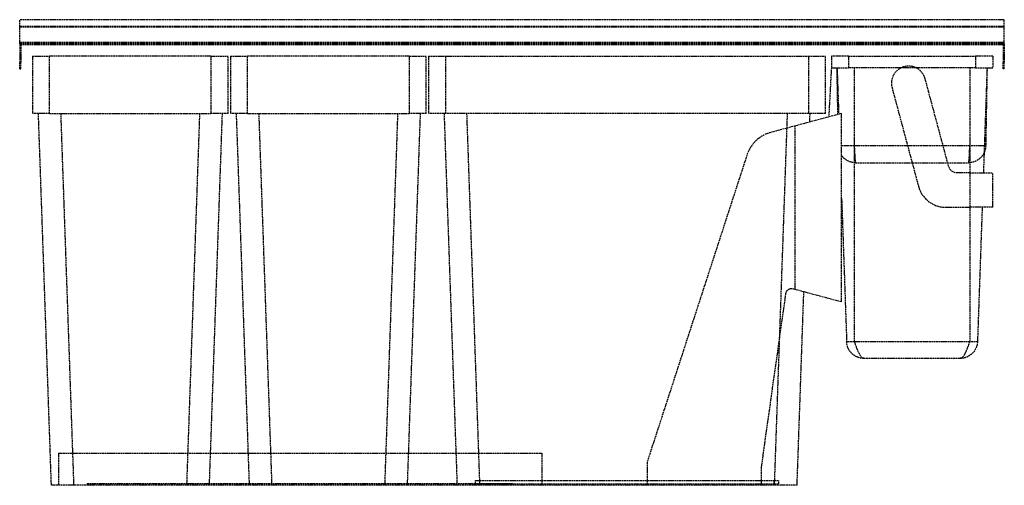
# Model space of a CAD drawing. Header units: millimetres. Extents: x -430 to 430, y 0 to 407.
import ezdxf

# ---------------------------------------------------------------- set-up
doc = ezdxf.new("R2010")
doc.units = ezdxf.units.MM
doc.header["$LTSCALE"] = 10
doc.linetypes.add('ALLCAD_Strich', pattern=[0.2, 0.15, -0.05])
doc.layers.add('BESCH_KONT_sich_schn_ansi_2d', color=40, linetype='Continuous')

msp = doc.modelspace()

# ---------------------------------------------------------------- linework, layer by layer
at = {"layer": 'BESCH_KONT_sich_schn_ansi_2d', "linetype": 'ALLCAD_Strich', "extrusion": (0, 1, -2.22045e-16)}
for p, q in [((430, 407), (-430, 407)), ((-430, 401.09), (-430, 407)), ((430, 401.09), (430, 407)), ((430, 401.09), (-430, 401.09)), ((-430, 400.59), (-430, 401.09)), ((430, 400.59), (-430, 400.59)), ((-430, 386), (-430, 400.59)), ((430, 400.59), (430, 401.09)), ((430, 386), (430, 400.59)), ((430, 387), (-430, 387)), ((430, 386.5), (-430, 386.5)), ((430, 386), (-430, 386)), ((-430, 386), (-430, 385)), ((430, 385), (-430, 385)), ((-430, 385), (-430, 370)), ((-429, 382.5), (-430, 382.5)), ((-429, 385), (-429, 370)), ((429, 385), (429, 370)), ((430, 382.5), (429, 382.5)), ((430, 386), (430, 385)), ((430, 385), (430, 370)), ((-429, 377.5), (-430, 377.5)), ((-430, 364), (-430, 370)), ((-430, 370), (-429, 370)), ((-429, 364), (-429, 370)), ((-418.92, 375), (-418.92, 325)), ((-418.92, 375), (-403.92, 375)), ((-403.92, 325), (-403.92, 375)), ((-262.92, 375), (-403.92, 375)), ((-262.92, 375), (-247.92, 375)), ((-262.92, 375), (-262.92, 325)), ((-247.92, 325), (-247.92, 375)), ((-245.92, 375), (-230.92, 375)), ((-245.92, 375), (-245.92, 325)), ((-89.92, 375), (-230.92, 375)), ((-230.92, 325), (-230.92, 375)), ((-89.92, 375), (-74.92, 375)), ((-89.92, 375), (-89.92, 325)), ((-74.92, 325), (-74.92, 375)), ((-72.92, 375), (-57.92, 375)), ((-72.92, 375), (-72.92, 325)), ((-57.92, 375), (258.92, 375)), ((-57.92, 325), (-57.92, 375)), ((258.92, 375), (273.92, 375)), ((258.92, 375), (258.92, 325)), ((273.92, 325), (273.92, 375)), ((278.92, 375), (278.92, 365)), ((293.92, 375), (278.92, 375)), ((293.92, 375), (293.92, 365)), ((293.92, 375), (404.92, 375)), ((404.92, 375), (404.92, 365)), ((419.92, 375), (404.92, 375)), ((419.92, 375), (419.92, 365)), ((430, 377.5), (429, 377.5)), ((429, 364), (429, 370)), ((430, 370), (429, 370)), ((430, 364), (430, 370)), ((-430, 364), (-429, 364)), ((278.92, 365), (276.67, 321.98)), ((278.92, 365), (293.92, 365)), ((283.92, 365), (285.34, 324.31)), ((284.63, 324.12), (283.92, 365)), ((340.06, 365), (293.92, 365)), ((298.92, 365), (298.92, 125.48)), ((352.74, 365), (340.06, 365)), ((404.92, 365), (352.74, 365)), ((399.92, 365), (399.92, 273)), ((404.92, 365), (419.92, 365)), ((414.92, 365), (411.71, 273)), ((414.92, 365), (413.73, 296.74)), ((430, 364), (429, 364)), ((381.35, 278.93), (360.89, 355.29)), ((331.91, 347.52), (354.96, 261.53)), ((-403.92, 325), (-418.92, 325)), ((-413.92, 325), (-402.57, 0)), ((-403.92, 325), (-262.92, 325)), ((-382.58, 0), (-393.93, 325)), ((-272.91, 325), (-284.26, 0)), ((-264.27, 0), (-252.92, 325)), ((-247.92, 325), (-262.92, 325)), ((-230.92, 325), (-245.92, 325)), ((-240.92, 325), (-229.57, 0)), ((-230.92, 325), (-89.92, 325)), ((-209.58, 0), (-220.93, 325)), ((-99.91, 325), (-111.26, 0)), ((-91.27, 0), (-79.92, 325)), ((-74.92, 325), (-89.92, 325)), ((-57.92, 325), (-72.92, 325)), ((-59.35, 325), (-48, 0)), ((258.92, 325), (-57.92, 325)), ((-28.01, 0), (-39.36, 325)), ((287.92, 325), (225.99, 308.41)), ((240.36, 325), (239.91, 312.14)), ((273.92, 325), (258.92, 325)), ((260.09, 317.54), (260.35, 325)), ((287.92, 160.5), (287.92, 325)), ((239.91, 312.14), (233.42, 126.3)), ((247.45, 171.34), (247.45, 314.16)), ((399.92, 296.74), (298.92, 296.74)), ((205.23, 288.7), (117.92, 20)), ((300.11, 282), (398.73, 282)), ((399.92, 273), (389.08, 273)), ((399.92, 273), (399.92, 243)), ((399.92, 273), (419.92, 273)), ((419.92, 243), (419.92, 273)), ((287.92, 250.45), (292.29, 125.48)), ((379.1, 243), (399.92, 243)), ((399.92, 243), (399.92, 125.48)), ((419.92, 243), (399.92, 243)), ((410.66, 243), (406.56, 125.48)), ((217.92, 16), (239.25, 167.74)), ((245.49, 171.87), (287.92, 160.5)), ((249, 0), (254.91, 169.34)), ((233.42, 126.3), (229.01, 0)), ((399.92, 125.48), (298.92, 125.48)), ((307.28, 111), (391.57, 111)), ((-396, 28), (-396, 0)), ((-396, 28), (-263.29, 28)), ((-263.29, 28), (-230.55, 28)), ((-230.55, 28), (-90.29, 28)), ((-90.29, 28), (-48.98, 28)), ((-48.98, 28), (26, 28)), ((26, 28), (26, 0)), ((117.92, 20), (117.92, 0)), ((217.92, 0), (217.92, 16)), ((-371, 1.5), (-371, 0)), ((-371, 1.5), (1, 1.5)), ((-365.5, 1.5), (-365.5, 0)), ((-360.5, 1.5), (-360.5, 0)), ((-32, 1.25), (-32, 4.25)), ((-28.01, 4.25), (229.01, 4.25)), ((-28.01, 1.25), (-28.01, 4.25)), ((-28.01, 1.25), (229.01, 1.25)), ((-9.5, 1.5), (-9.5, 0)), ((-4.5, 1.5), (-4.5, 0)), ((1, 1.5), (1, 0)), ((217.92, 0), (117.92, 0)), ((167.91, 0.01), (167.91, 0.01)), ((167.91, 0), (167.91, 0.01)), ((167.91, 0.01), (167.91, 0)), ((167.91, 0.01), (167.91, 0.01)), ((167.91, 0), (167.91, 0)), ((167.91, 0), (167.91, 0)), ((167.92, 0.01), (167.92, 0)), ((167.92, 0), (167.92, 0.01)), ((167.92, 0), (167.92, 0.01)), ((167.92, 0.01), (167.92, 0.01)), ((167.92, 0.01), (167.92, 0)), ((167.92, 0.01), (167.92, 0.01)), ((167.92, 0), (167.92, 0.01)), ((167.92, 0.01), (167.92, 0.01)), ((167.92, 0.01), (167.92, 0.01)), ((167.92, 0), (167.92, 0)), ((167.92, 0), (167.92, 0)), ((167.92, 0), (167.92, 0)), ((167.92, 0), (167.92, 0)), ((167.93, 0.01), (167.93, 0.01)), ((167.93, 0.01), (167.93, 0)), ((167.93, 0.01), (167.93, 0.01)), ((167.93, 0.01), (167.93, 0)), ((167.93, 0), (167.93, 0.01)), ((167.93, 0), (167.93, 0)), ((167.93, 0), (167.93, 0)), ((170, 0), (170, 1.25)), ((176, 0), (176, 1.25)), ((229.01, 1.25), (229.01, 4.25)), ((233, 1.25), (233, 4.25)), ((-382.58, 0), (-402.57, 0)), ((-284.26, 0), (-382.58, 0)), ((-264.27, 0), (-284.26, 0)), ((-229.57, 0), (-264.27, 0)), ((-209.58, 0), (-229.57, 0)), ((-111.26, 0), (-209.58, 0)), ((-91.27, 0), (-111.26, 0)), ((-48, 0), (-91.27, 0)), ((-28.01, 0), (-48, 0)), ((117.92, 0), (-28.01, 0)), ((229.01, 0), (217.92, 0)), ((249, 0), (229.01, 0))]:
    msp.add_line(p, q, dxfattribs=at)
at = {"layer": 'BESCH_KONT_sich_schn_ansi_2d', "linetype": 'ALLCAD_Strich'}
for centre, radius, start, end in [((346.4, 351.41), 15, 15, 195), ((233.76, 279.43), 30, 105, 162), ((379.1, 268), 25, 195, 270), ((167.91, 0.01), 0.00116, 90, 180), ((167.91, 0.01), 0.00271, 0, 90), ((167.91, 0), 0.00116, 180, 270), ((167.91, 0), 0.00271, 270, 0), ((167.92, 0.01), 0.00217, 270, 0), ((167.92, 0.01), 0.00217, 0, 90), ((167.93, 0.01), 0.00116, 90, 180), ((167.93, 0.01), 0.00271, 0, 90), ((167.93, 0), 0.00116, 180, 270), ((167.93, 0), 0.00271, 270, 0)]:
    msp.add_arc(centre, radius, start, end, dxfattribs=at)
at = {"layer": 'BESCH_KONT_sich_schn_ansi_2d', "linetype": 'ALLCAD_Strich', "extrusion": (0, -2.22045e-16, -1)}
for centre, radius, start, end in [((-389.08, 281), 8, 270, 345), ((-244.2, 167.04), 5, 8, 105), ((-167.91, 0.01), 0.00271, 0, 90), ((-167.91, 0.01), 0.00116, 90, 180), ((-167.91, 0), 0.00271, 270, 0), ((-167.91, 0), 0.00116, 180, 270), ((-167.93, 0.01), 0.00271, 0, 90), ((-167.92, 0.01), 0.00093, 90, 180), ((-167.92, 0.01), 0.00093, 180, 270), ((-167.93, 0), 0.00271, 270, 0), ((-167.93, 0.01), 0.00116, 90, 180), ((-167.93, 0), 0.00116, 180, 270)]:
    msp.add_arc(centre, radius, start, end, dxfattribs=at)
at = {"layer": 'BESCH_KONT_sich_schn_ansi_2d', "linetype": 'ALLCAD_Strich'}
for points in [[(287.92, 296.74), (287.92, 296.74), (287.92, 296.74), (287.92, 296.74)], [(413, 296.74), (412.86, 296.74), (412.71, 296.74), (412.54, 296.74)], [(413.73, 296.74), (413.7, 295.26), (413.46, 293.78), (413, 292.37)]]:
    msp.add_open_spline(points, degree=3, dxfattribs=at)
for points, knots in [([(298.92, 296.74), (298.66, 296.74), (297.63, 296.74), (294.55, 296.74), (290.87, 296.74), (288.61, 296.74), (287.92, 296.74)], [-1, -1, -1, -1, -0.9642857, -0.8571429, -0.5714286, -0.413237, -0.413237, -0.413237, -0.413237]), ([(298.92, 296.74), (299.02, 294.8), (299.12, 292.86), (299.32, 289.29), (299.42, 287.66), (299.61, 284.94), (299.71, 283.85), (299.91, 282.38), (300.01, 282), (300.11, 282)], [0, 0, 0, 0, 0.388841, 0.388841, 0.777682, 0.777682, 1.166524, 1.166524, 1.555365, 1.555365, 1.555365, 1.555365]), ([(398.73, 282), (398.83, 282), (398.93, 282.38), (399.13, 283.85), (399.23, 284.94), (399.43, 287.66), (399.52, 289.29), (399.72, 292.86), (399.82, 294.8), (399.92, 296.74)], [0, 0, 0, 0, 0.388841, 0.388841, 0.777682, 0.777682, 1.166524, 1.166524, 1.555365, 1.555365, 1.555365, 1.555365]), ([(412.54, 296.74), (412.06, 296.74), (410.37, 296.74), (407.15, 296.74), (403.28, 296.74), (401.21, 296.74), (399.92, 296.74)], [-0.7336193, -0.7336193, -0.7336193, -0.7336193, -0.5714286, -0.2857143, -0.1785714, 0, 0, 0, 0]), ([(413.73, 296.74), (413.73, 296.74), (413.7, 296.74), (413.49, 296.74), (413.15, 296.74), (413, 296.74)], [-1, -1, -1, -1, -0.9642857, -0.8571429, -0.7922216, -0.7922216, -0.7922216, -0.7922216]), ([(300.11, 282), (298.17, 282), (296.23, 282.38), (292.63, 283.85), (290.98, 284.94), (288.98, 286.9), (288.42, 287.56), (287.92, 288.26)], [0, 0, 0, 0, 0.3888412, 0.3888412, 0.7776825, 0.7776825, 0.9498604, 0.9498604, 0.9498604, 0.9498604]), ([(412.32, 290.66), (411.57, 289.04), (410.52, 287.55), (407.86, 284.94), (406.21, 283.85), (402.61, 282.38), (400.67, 282), (398.73, 282)], [0.419658, 0.419658, 0.419658, 0.419658, 0.777682, 0.777682, 1.166524, 1.166524, 1.555365, 1.555365, 1.555365, 1.555365]), ([(413, 292.37), (412.86, 291.93), (412.7, 291.5), (412.45, 290.94), (412.39, 290.8), (412.32, 290.66)], [0.2965891, 0.2965891, 0.2965891, 0.2965891, 0.3888412, 0.3888412, 0.4196585, 0.4196585, 0.4196585, 0.4196585]), ([(298.92, 125.48), (298.67, 125.48), (298.18, 125.48), (297.2, 125.48), (296.02, 125.48), (294.32, 125.48), (293.06, 125.48), (292.4, 125.48), (292.29, 125.48), (292.29, 125.48)], [-1, -1, -1, -1, -0.928571, -0.857143, -0.714286, -0.571429, -0.285714, -0.142857, 0, 0, 0, 0]), ([(307.28, 111), (305.36, 111), (303.44, 111.37), (299.88, 112.81), (298.24, 113.88), (295.47, 116.54), (294.35, 118.15), (292.79, 121.65), (292.35, 123.56), (292.29, 125.48)], [0, 0, 0, 0, 0.408444, 0.408444, 0.816888, 0.816888, 1.225331, 1.225331, 1.633775, 1.633775, 1.633775, 1.633775]), ([(298.92, 125.48), (299.62, 123.56), (300.31, 121.65), (301.71, 118.15), (302.4, 116.54), (303.79, 113.88), (304.49, 112.81), (305.88, 111.37), (306.58, 111), (307.28, 111)], [0, 0, 0, 0, 0.408444, 0.408444, 0.816888, 0.816888, 1.225331, 1.225331, 1.633775, 1.633775, 1.633775, 1.633775]), ([(391.57, 111), (392.26, 111), (392.96, 111.37), (394.35, 112.81), (395.05, 113.88), (396.44, 116.54), (397.14, 118.15), (398.53, 121.65), (399.22, 123.56), (399.92, 125.48)], [0, 0, 0, 0, 0.408444, 0.408444, 0.816888, 0.816888, 1.225331, 1.225331, 1.633775, 1.633775, 1.633775, 1.633775]), ([(406.56, 125.48), (406.49, 123.56), (406.05, 121.65), (404.49, 118.15), (403.37, 116.54), (400.6, 113.88), (398.96, 112.81), (395.4, 111.37), (393.49, 111), (391.57, 111)], [0, 0, 0, 0, 0.408444, 0.408444, 0.816888, 0.816888, 1.225331, 1.225331, 1.633775, 1.633775, 1.633775, 1.633775]), ([(406.56, 125.48), (406.56, 125.48), (406.53, 125.48), (406.36, 125.48), (405.95, 125.48), (404.89, 125.48), (403.3, 125.48), (401.41, 125.48), (400.42, 125.48), (399.92, 125.48)], [-1, -1, -1, -1, -0.928571, -0.857143, -0.714286, -0.571429, -0.285714, -0.142857, 0, 0, 0, 0]), ([(-32, 4.25), (-32, 4.25), (-31.98, 4.25), (-31.89, 4.25), (-31.77, 4.25), (-31.63, 4.25), (-31.43, 4.25), (-31.23, 4.25), (-30.96, 4.25), (-30.71, 4.25), (-30.38, 4.25), (-30.09, 4.25), (-29.7, 4.25), (-29.38, 4.25), (-28.97, 4.25), (-28.54, 4.25), (-28.19, 4.25), (-28.01, 4.25)], [2.356803, 2.356803, 2.356803, 2.356803, 2.487602, 2.6184, 2.683799, 2.814597, 2.879996, 3.010794, 3.076194, 3.206992, 3.272391, 3.403189, 3.468588, 3.599386, 3.664785, 3.795584, 3.926382, 3.926382, 3.926382, 3.926382]), ([(-32, 1.25), (-32, 1.25), (-31.98, 1.25), (-31.89, 1.25), (-31.77, 1.25), (-31.63, 1.25), (-31.43, 1.25), (-31.23, 1.25), (-30.96, 1.25), (-30.71, 1.25), (-30.38, 1.25), (-30.09, 1.25), (-29.7, 1.25), (-29.38, 1.25), (-28.97, 1.25), (-28.54, 1.25), (-28.19, 1.25), (-28.01, 1.25)], [2.356803, 2.356803, 2.356803, 2.356803, 2.487602, 2.6184, 2.683799, 2.814597, 2.879996, 3.010794, 3.076194, 3.206992, 3.272391, 3.403189, 3.468588, 3.599386, 3.664785, 3.795584, 3.926382, 3.926382, 3.926382, 3.926382]), ([(229.01, 4.25), (229.19, 4.25), (229.54, 4.25), (229.97, 4.25), (230.38, 4.25), (230.7, 4.25), (231.09, 4.25), (231.38, 4.25), (231.71, 4.25), (231.96, 4.25), (232.23, 4.25), (232.43, 4.25), (232.63, 4.25), (232.77, 4.25), (232.89, 4.25), (232.98, 4.25), (233, 4.25), (233, 4.25)], [2.356803, 2.356803, 2.356803, 2.356803, 2.487602, 2.6184, 2.683799, 2.814597, 2.879996, 3.010794, 3.076194, 3.206992, 3.272391, 3.403189, 3.468588, 3.599386, 3.664785, 3.795584, 3.926382, 3.926382, 3.926382, 3.926382]), ([(229.01, 1.25), (229.19, 1.25), (229.54, 1.25), (229.97, 1.25), (230.38, 1.25), (230.7, 1.25), (231.09, 1.25), (231.38, 1.25), (231.71, 1.25), (231.96, 1.25), (232.23, 1.25), (232.43, 1.25), (232.63, 1.25), (232.77, 1.25), (232.89, 1.25), (232.98, 1.25), (233, 1.25), (233, 1.25)], [2.356803, 2.356803, 2.356803, 2.356803, 2.487602, 2.6184, 2.683799, 2.814597, 2.879996, 3.010794, 3.076194, 3.206992, 3.272391, 3.403189, 3.468588, 3.599386, 3.664785, 3.795584, 3.926382, 3.926382, 3.926382, 3.926382])]:
    msp.add_open_spline(points, degree=3, knots=knots, dxfattribs=at)

doc.saveas('drawing.dxf')
